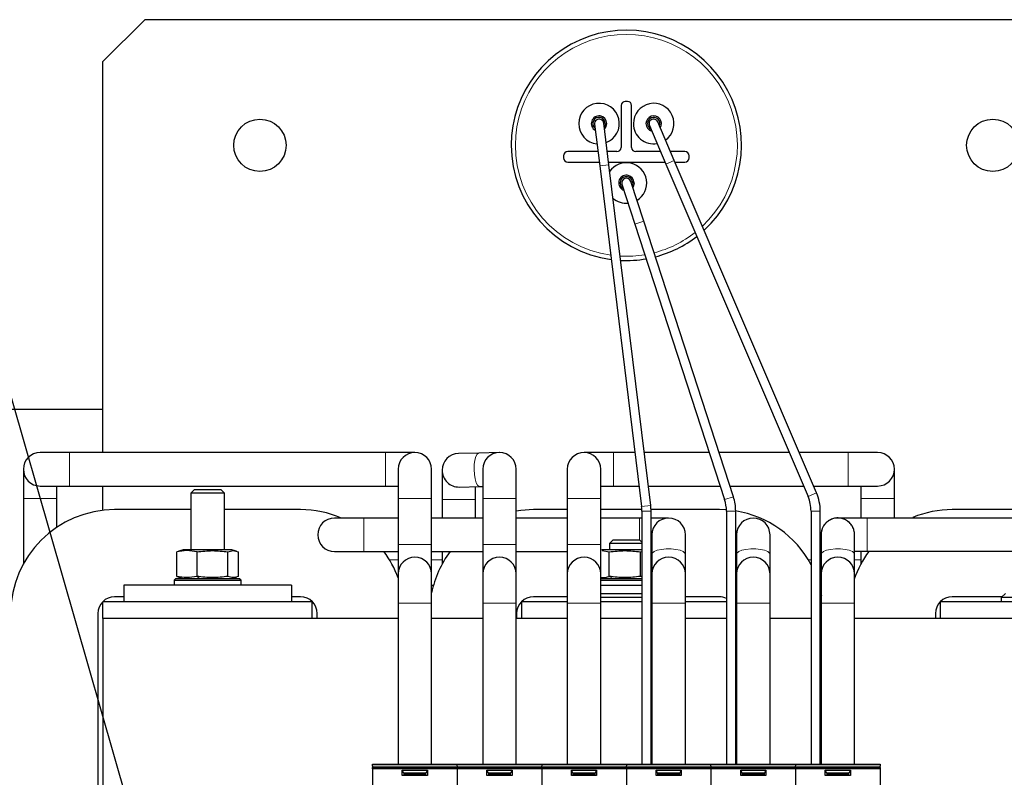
# Model space of a CAD drawing. Header units: millimetres. Extents: x 5 to 418, y 2 to 292.
# Tile 7 of 41: x 62 to 121, y 112 to 157. Entities that reach past the tile are written whole.
import ezdxf

# ---------------------------------------------------------------- set-up
doc = ezdxf.new("R2010")
doc.units = ezdxf.units.MM
doc.layers.add('SLD-0', color=7, linetype='Continuous')
doc.styles.add('SLDTEXTSTYLE0', font='TXT', dxfattribs={"width": 0.605})
doc.dimstyles.new('SLDDIMSTYLE4', dxfattribs={"dimtxt": 0.18, "dimasz": 1.016, "dimexe": 0, "dimexo": 0.0625, "dimgap": 0, "dimtad": 0, "dimtih": 1, "dimtoh": 1, "dimdec": 0, "dimrnd": 1e-09, "dimzin": 0, "dimdsep": 46, "dimtxsty": 'Standard', "dimblk1": 'DOT', "dimblk2": 'DOT', "dimsah": 1, "dimcen": 0.09, "dimadec": 0, "dimazin": 0, "dimtfac": 1.016, "dimtdec": 0, "dimtofl": 0, "dimtmove": 0, "dimatfit": 3, "dimldrblk": 'DOT', "dimfxl": 1, "dimfrac": 2, "dimtolj": 1, "dimtzin": 0, "dimarcsym": 0})

# ---------------------------------------------------------------- blocks, each defined once
blk = doc.blocks.new('SW_NOTE_0_2')
at = {"layer": 'SLD-0', "color": 0}
blk.add_line((-30.44, 0), (0, 0), dxfattribs=at)
at = {"layer": 'SLD-0', "color": 0, "attachment_point": 1, "style": 'SLDTEXTSTYLE0'}
for s, insert, char_height in [('M8 Erdung', (-30.896, 9.762), 3.5), ('protective earth', (-29.705, 4.097), 3.175)]:
    blk.add_mtext(s, dxfattribs=dict(at, insert=insert, char_height=char_height))
blk = doc.blocks.new('_Dot')
at = {"color": 0, "linetype": 'ByBlock', "lineweight": -2}
blk.add_line((-0.5, 0), (-1, 0), dxfattribs=at)
at = {"color": 0, "linetype": 'ByBlock', "const_width": 0.5}
blk.add_lwpolyline([(-0.25, 0, 1), (0.25, 0, 1)], format="xyb", close=True, dxfattribs=at)

msp = doc.modelspace()

# ---------------------------------------------------------------- linework, layer by layer
at = {"color": 7, "linetype": 'Continuous', "lineweight": 25}
for p, q in [((69.9009, 157.3671), (67.4009, 154.8671)), ((127.4009, 157.3671), (69.9009, 157.3671)), ((67.4009, 131.5296), (67.4009, 154.8671)), ((98.3384, 152.2421), (98.3384, 149.7421)), ((98.7134, 152.4921), (98.5884, 152.4921)), ((98.9634, 149.7421), (98.9634, 152.2421)), ((96.753, 151.1211), (97.0581, 148.6398)), ((97.604, 148.7069), (97.2988, 151.1882)), ((101.5121, 148.9644), (100.5287, 151.2628)), ((100.0231, 151.0465), (101.0065, 148.748)), ((96.9533, 149.4921), (95.1509, 149.4921)), ((98.0884, 149.4921), (97.5074, 149.4921)), ((100.6881, 149.4921), (99.2134, 149.4921)), ((102.1509, 149.4921), (101.2863, 149.4921)), ((94.9009, 149.2421), (94.9009, 149.1171)), ((95.1509, 148.8671), (97.0301, 148.8671)), ((97.5843, 148.8671), (100.9555, 148.8671)), ((101.0065, 148.748), (109.4965, 128.9049)), ((110.0022, 129.1212), (101.5121, 148.9644)), ((101.5537, 148.8671), (102.1509, 148.8671)), ((102.4009, 149.1171), (102.4009, 149.2421)), ((97.0581, 148.6398), (99.5593, 128.3012)), ((100.1051, 128.3684), (97.604, 148.7069)), ((98.3894, 147.5445), (99.1631, 145.1673)), ((99.6861, 145.3375), (98.9124, 147.7148)), ((105.0397, 128.8885), (99.6861, 145.3375)), ((99.1631, 145.1673), (104.5167, 128.7183)), ((54.6509, 134.1171), (67.4009, 134.1171)), ((65.4009, 131.5296), (63.6509, 131.5296)), ((84.2759, 131.5296), (65.4009, 131.5296)), ((86.0259, 131.5296), (84.2759, 131.5296)), ((89.8387, 131.4994), (88.6262, 131.4694)), ((91.0512, 131.5293), (89.8387, 131.4994)), ((97.8759, 131.5296), (96.1259, 131.5296)), ((99.1622, 131.5296), (97.8759, 131.5296)), ((103.6017, 131.5296), (99.7164, 131.5296)), ((108.3735, 131.5296), (104.18, 131.5296)), ((111.9009, 131.5296), (108.9717, 131.5296)), ((113.6509, 131.5296), (111.9009, 131.5296)), ((62.6509, 130.5296), (62.6509, 128.7796)), ((85.0259, 130.5296), (85.0259, 128.7796)), ((87.0259, 128.7796), (87.0259, 130.5296)), ((90.0759, 130.5296), (90.0759, 128.7796)), ((92.0759, 128.7796), (92.0759, 130.5296)), ((95.1259, 130.5296), (95.1259, 128.7796)), ((97.1259, 128.7796), (97.1259, 130.5296)), ((114.6509, 128.7796), (114.6509, 130.5296)), ((87.6509, 130.4697), (87.6509, 128.7197)), ((63.6509, 129.5296), (65.4009, 129.5296)), ((64.6509, 128.7796), (64.6509, 129.5296)), ((65.4009, 129.5296), (84.2759, 129.5296)), ((67.4009, 128.0775), (67.4009, 129.5296)), ((84.2759, 129.5296), (85.0259, 129.5296)), ((88.6756, 129.4701), (89.8881, 129.5)), ((89.6509, 128.7197), (89.6509, 129.4941)), ((89.8881, 129.5), (90.0759, 129.5046)), ((97.1259, 129.5296), (97.8759, 129.5296)), ((97.8759, 129.5296), (99.4082, 129.5296)), ((99.9623, 129.5296), (104.2526, 129.5296)), ((104.831, 129.5296), (109.2292, 129.5296)), ((109.8274, 129.5296), (111.9009, 129.5296)), ((111.9009, 129.5296), (113.6509, 129.5296)), ((112.6509, 129.5296), (112.6509, 128.7796)), ((62.6509, 128.7796), (62.6509, 124.8731)), ((64.6509, 127.0686), (64.6509, 128.7796)), ((72.8426, 129.2921), (72.6509, 129.1004)), ((72.6509, 129.1004), (72.6509, 125.7171)), ((73.6123, 129.1004), (72.6509, 129.1004)), ((74.4592, 129.2921), (72.8426, 129.2921)), ((74.6509, 129.1004), (73.6123, 129.1004)), ((74.6509, 129.1004), (74.4592, 129.2921)), ((74.6509, 125.7171), (74.6509, 129.1004)), ((85.0259, 128.7796), (85.0259, 126.0296)), ((87.0259, 126.0296), (87.0259, 128.7796)), ((90.0759, 128.7796), (90.0759, 126.0296)), ((92.0759, 126.0296), (92.0759, 128.7796)), ((95.1259, 128.7796), (95.1259, 126.0296)), ((97.1259, 126.0296), (97.1259, 128.7796)), ((112.6509, 128.7796), (112.6509, 127.617)), ((114.6509, 127.6171), (114.6509, 128.7796)), ((87.6509, 128.7197), (87.6509, 127.6171)), ((89.6509, 127.6171), (89.6509, 128.7197)), ((72.6509, 128.1171), (68.1009, 128.1171)), ((79.2009, 128.1171), (74.6509, 128.1171)), ((82.9759, 127.6171), (81.2259, 127.6171)), ((85.0259, 127.6171), (82.9759, 127.6171)), ((90.0759, 127.6171), (87.0259, 127.6171)), ((95.1259, 127.6171), (92.0759, 127.6171)), ((95.1259, 128.1171), (93.1009, 128.1171)), ((99.5742, 128.1171), (97.1259, 128.1171)), ((99.4259, 127.6171), (97.1259, 127.6171)), ((99.5759, 127.6171), (99.4259, 127.6171)), ((99.5759, 128.0296), (99.5759, 112.9296)), ((104.2009, 128.1171), (100.1245, 128.1171)), ((100.1259, 112.9296), (100.1259, 128.0296)), ((101.1759, 127.6171), (100.1259, 127.6171)), ((104.6247, 128.1026), (104.2009, 128.1171)), ((104.6259, 128.0296), (104.6259, 112.9296)), ((105.1759, 112.9296), (105.1759, 128.0296)), ((109.6759, 128.0296), (109.6759, 112.9296)), ((110.2259, 112.9296), (110.2259, 128.0296)), ((125.2759, 128.1171), (118.1009, 128.1171)), ((100.1759, 126.6171), (100.1759, 125.4484)), ((102.1759, 125.4484), (102.1759, 126.6171)), ((105.2259, 126.6171), (105.2259, 125.4484)), ((107.2259, 125.4484), (107.2259, 126.6171)), ((85.0259, 126.0296), (85.0259, 124.2796)), ((87.0259, 124.2796), (87.0259, 126.0296)), ((90.0759, 126.0296), (90.0759, 124.2796)), ((92.0759, 124.2796), (92.0759, 126.0296)), ((95.1259, 126.0296), (95.1259, 124.2796)), ((97.1259, 124.2796), (97.1259, 126.0296)), ((97.8426, 126.2921), (97.6509, 126.1004)), ((97.6509, 126.1004), (97.6509, 125.7171)), ((99.5759, 126.1004), (97.6509, 126.1004)), ((99.4592, 126.2921), (97.8426, 126.2921)), ((99.5759, 126.1754), (99.4592, 126.2921)), ((72.4117, 125.6703), (71.8048, 125.6029)), ((71.9249, 125.6285), (71.8048, 125.6029)), ((71.8048, 124.1314), (71.8048, 125.6029)), ((72.2009, 125.7171), (71.9212, 125.6422)), ((72.5452, 125.7171), (72.2009, 125.7171)), ((73.0187, 125.6029), (72.4117, 125.6703)), ((75.1009, 125.7171), (72.5452, 125.7171)), ((73.0187, 124.1314), (73.0187, 125.6029)), ((74.8648, 124.1314), (74.8648, 125.6029)), ((75.3806, 125.6422), (75.1009, 125.7171)), ((75.497, 124.1314), (75.497, 125.6029)), ((81.2259, 125.6171), (82.9759, 125.6171)), ((82.9759, 125.6171), (85.0259, 125.6171)), ((87.0259, 125.6171), (90.0759, 125.6171)), ((87.6509, 125.6171), (87.6509, 124.8731)), ((92.0759, 125.6171), (95.1259, 125.6171)), ((97.2009, 125.7171), (97.1259, 125.6971)), ((97.2005, 125.6703), (97.6236, 125.6029)), ((97.3567, 125.7171), (97.2009, 125.7171)), ((99.5759, 125.7171), (97.3567, 125.7171)), ((97.6236, 124.1314), (97.6236, 125.6029)), ((99.497, 125.6029), (99.5759, 125.6132)), ((99.497, 124.1314), (99.497, 125.6029)), ((100.1759, 125.6971), (100.1259, 125.7105)), ((100.1259, 125.6552), (100.1759, 125.6486)), ((100.1759, 125.4484), (100.1759, 124.2796)), ((102.1759, 124.2796), (102.1759, 125.4484)), ((105.2259, 125.4484), (105.2259, 124.2796)), ((107.2259, 124.2796), (107.2259, 125.4484)), ((112.6509, 125.6171), (112.6509, 124.8731)), ((121.9465, 125.6171), (113.0259, 125.6171)), ((71.8048, 124.1314), (71.9249, 124.1058)), ((71.9212, 124.0921), (72.2009, 124.0171)), ((75.1009, 124.0171), (75.3806, 124.0921)), ((85.0259, 124.2796), (85.0259, 122.5296)), ((87.0259, 122.5296), (87.0259, 124.2796)), ((90.0759, 124.2796), (90.0759, 122.5296)), ((92.0759, 122.5296), (92.0759, 124.2796)), ((95.1259, 124.2796), (95.1259, 122.5296)), ((97.1259, 122.5296), (97.1259, 124.2796)), ((97.1259, 124.0372), (97.2009, 124.0171)), ((99.5759, 124.1211), (99.497, 124.1314)), ((100.1759, 124.0857), (100.1259, 124.0791)), ((100.1259, 124.0238), (100.1759, 124.0372)), ((100.1759, 124.2796), (100.1759, 122.5296)), ((102.1759, 122.5296), (102.1759, 124.2796)), ((105.2259, 124.2796), (105.2259, 122.5296)), ((107.2259, 122.5296), (107.2259, 124.2796)), ((68.6509, 123.6171), (68.6509, 122.6171)), ((78.6509, 123.6171), (68.6509, 123.6171)), ((71.7509, 124.0171), (71.6509, 123.9171)), ((71.6509, 123.9171), (71.6509, 123.6171)), ((71.6509, 123.9171), (75.6409, 123.9171)), ((71.7509, 124.0171), (75.5414, 124.0171)), ((75.5414, 124.0171), (75.5509, 124.0171)), ((75.6509, 123.9171), (75.5509, 124.0171)), ((75.6409, 123.9171), (75.6509, 123.9171)), ((75.6509, 123.6171), (75.6509, 123.9171)), ((78.6509, 123.6171), (78.6509, 122.6171)), ((87.0259, 123.6171), (87.1385, 123.6171)), ((97.1259, 124.0171), (99.5434, 124.0171)), ((97.1259, 123.9171), (99.5759, 123.9171)), ((97.1259, 123.6171), (99.5759, 123.6171)), ((100.1259, 124.0171), (100.1759, 124.0171)), ((100.1259, 123.9171), (100.1759, 123.9171)), ((100.1259, 123.6171), (100.1755, 123.6171)), ((110.2259, 123.6171), (110.2759, 123.6171)), ((68.6509, 122.9171), (68.1009, 122.9171)), ((79.2009, 122.9171), (78.6509, 122.9171)), ((95.1259, 122.9171), (93.1009, 122.9171)), ((97.1259, 123.1171), (99.5759, 123.1171)), ((99.5759, 122.8671), (97.1259, 122.8671)), ((100.1259, 123.1171), (100.1755, 123.1171)), ((100.1759, 122.8671), (100.1259, 122.8671)), ((104.2009, 122.9171), (102.1759, 122.9171)), ((110.3111, 122.9686), (110.2259, 123.3798)), ((121.0759, 122.9171), (118.1009, 122.9171)), ((121.2759, 123.1171), (121.0259, 122.8671)), ((121.0259, 122.8671), (121.0259, 122.6171)), ((125.2759, 122.8671), (121.0259, 122.8671)), ((67.3868, 122.6171), (67.4009, 122.6171)), ((67.4009, 122.6313), (67.4009, 122.6171)), ((67.4009, 121.6171), (67.4009, 122.6171)), ((68.6509, 122.6171), (67.4009, 122.6171)), ((78.6509, 122.6171), (68.6509, 122.6171)), ((79.9009, 122.6171), (78.6509, 122.6171)), ((79.9009, 122.6171), (79.915, 122.6171)), ((79.9009, 121.6171), (79.9009, 122.6171)), ((85.0259, 122.5296), (85.0259, 112.9296)), ((87.0259, 112.9296), (87.0259, 122.5296)), ((90.0759, 122.5296), (90.0759, 112.9296)), ((92.0759, 112.9296), (92.0759, 122.5296)), ((92.3868, 122.6171), (92.4009, 122.6171)), ((95.1259, 122.6171), (92.4009, 122.6171)), ((92.4009, 121.6171), (92.4009, 122.6171)), ((95.1259, 122.5296), (95.1259, 112.9296)), ((99.5759, 122.6171), (97.1259, 122.6171)), ((97.1259, 112.9296), (97.1259, 122.5296)), ((100.1759, 122.6171), (100.1259, 122.6171)), ((100.1759, 122.5296), (100.1759, 112.9296)), ((104.6259, 122.6171), (102.1759, 122.6171)), ((102.1759, 112.9296), (102.1759, 122.5296)), ((105.2259, 122.5296), (105.2259, 112.9296)), ((107.2259, 112.9296), (107.2259, 122.5296)), ((110.2759, 122.5296), (110.2759, 112.9296)), ((112.2759, 112.9296), (112.2759, 122.5296)), ((117.3868, 122.6171), (117.4009, 122.6171)), ((117.4009, 121.6171), (117.4009, 122.6171)), ((125.2759, 122.6171), (117.4009, 122.6171)), ((67.1009, 121.9171), (67.1009, 99.1421)), ((80.2009, 121.6171), (80.2009, 121.9171)), ((92.1009, 121.9171), (92.1009, 121.6171)), ((105.2009, 121.6171), (105.2009, 121.9171)), ((117.1009, 121.9171), (117.1009, 121.6171)), ((67.4009, 121.6171), (67.4009, 110.1921)), ((85.0259, 121.6171), (67.4009, 121.6171)), ((90.0759, 121.6171), (87.0259, 121.6171)), ((95.1259, 121.6171), (92.0759, 121.6171)), ((99.5759, 121.6171), (97.1259, 121.6171)), ((100.1759, 121.6171), (100.1259, 121.6171)), ((104.6259, 121.6171), (102.1759, 121.6171)), ((105.2259, 121.6171), (105.1759, 121.6171)), ((109.6759, 121.6171), (107.2259, 121.6171)), ((110.2759, 121.6171), (110.2259, 121.6171)), ((125.2759, 121.6171), (112.2759, 121.6171)), ((83.5009, 112.9296), (88.5509, 112.9296)), ((83.5009, 112.8008), (83.5009, 112.9296)), ((88.5509, 112.9296), (93.6009, 112.9296)), ((88.5509, 112.8008), (88.5509, 112.9296)), ((93.6009, 112.9296), (93.6009, 112.8008)), ((93.6009, 112.9296), (98.6509, 112.9296)), ((98.6509, 112.9296), (98.6509, 112.8008)), ((98.6509, 112.9296), (103.7009, 112.9296)), ((103.7009, 112.9296), (108.7509, 112.9296)), ((103.7009, 112.8008), (103.7009, 112.9296)), ((108.7509, 112.9296), (108.7509, 112.8008)), ((108.7509, 112.9296), (113.8009, 112.9296)), ((113.8009, 112.9296), (113.8009, 112.8008)), ((83.5009, 112.8008), (83.5009, 112.7174)), ((83.5009, 112.6436), (83.5009, 112.7174)), ((88.5509, 112.6436), (83.5009, 112.6436)), ((83.5009, 112.6436), (83.5009, 111.1279)), ((85.276, 112.5725), (86.7758, 112.5725)), ((85.276, 112.2555), (85.276, 112.5725)), ((85.3634, 112.3781), (85.276, 112.5725)), ((85.3634, 112.3781), (85.3634, 112.2555)), ((86.6884, 112.3781), (85.3634, 112.3781)), ((86.6884, 112.3428), (85.3634, 112.3428)), ((86.7758, 112.5725), (86.6884, 112.3781)), ((86.6884, 112.2555), (86.6884, 112.3781)), ((86.7758, 112.5725), (86.7758, 112.2555)), ((88.5509, 112.8008), (88.5509, 112.7174)), ((88.5509, 112.6436), (88.5509, 112.7174)), ((93.6009, 112.6436), (88.5509, 112.6436)), ((88.5509, 112.6436), (88.5509, 111.1279)), ((90.326, 112.5725), (91.8258, 112.5725)), ((90.326, 112.2555), (90.326, 112.5725)), ((90.4134, 112.3781), (90.326, 112.5725)), ((90.4134, 112.3781), (90.4134, 112.2555)), ((91.7384, 112.3781), (90.4134, 112.3781)), ((91.7384, 112.3428), (90.4134, 112.3428)), ((91.8258, 112.5725), (91.7384, 112.3781)), ((91.7384, 112.2555), (91.7384, 112.3781)), ((91.8258, 112.5725), (91.8258, 112.2555)), ((93.6009, 112.7174), (93.6009, 112.8008)), ((93.6009, 112.7174), (93.6009, 112.6436)), ((93.6009, 112.6436), (93.6009, 111.1279)), ((98.6509, 112.6436), (93.6009, 112.6436)), ((95.376, 112.5725), (96.8758, 112.5725)), ((95.376, 112.2555), (95.376, 112.5725)), ((95.4634, 112.3781), (95.376, 112.5725)), ((95.4634, 112.3781), (95.4634, 112.2555)), ((96.7884, 112.3781), (95.4634, 112.3781)), ((96.7884, 112.3428), (95.4634, 112.3428)), ((96.8758, 112.5725), (96.7884, 112.3781)), ((96.7884, 112.2555), (96.7884, 112.3781)), ((96.8758, 112.5725), (96.8758, 112.2555)), ((98.6509, 112.7174), (98.6509, 112.8008)), ((98.6509, 112.7174), (98.6509, 112.6436)), ((98.6509, 112.6436), (98.6509, 111.1279)), ((103.7009, 112.6436), (98.6509, 112.6436)), ((100.426, 112.5725), (101.9258, 112.5725)), ((100.426, 112.2555), (100.426, 112.5725)), ((100.5134, 112.3781), (100.426, 112.5725)), ((100.5134, 112.3781), (100.5134, 112.2555)), ((101.8384, 112.3781), (100.5134, 112.3781)), ((101.8384, 112.3428), (100.5134, 112.3428)), ((101.9258, 112.5725), (101.8384, 112.3781)), ((101.8384, 112.2555), (101.8384, 112.3781)), ((101.9258, 112.5725), (101.9258, 112.2555)), ((103.7009, 112.8008), (103.7009, 112.7174)), ((103.7009, 112.6436), (103.7009, 112.7174)), ((108.7509, 112.6436), (103.7009, 112.6436)), ((103.7009, 112.6436), (103.7009, 111.1279)), ((105.476, 112.5725), (106.9758, 112.5725)), ((105.476, 112.2555), (105.476, 112.5725)), ((105.5634, 112.3781), (105.476, 112.5725)), ((105.5634, 112.3781), (105.5634, 112.2555)), ((106.8884, 112.3781), (105.5634, 112.3781)), ((106.8884, 112.3428), (105.5634, 112.3428)), ((106.9758, 112.5725), (106.8884, 112.3781)), ((106.8884, 112.2555), (106.8884, 112.3781)), ((106.9758, 112.5725), (106.9758, 112.2555)), ((108.7509, 112.7174), (108.7509, 112.8008)), ((108.7509, 112.7174), (108.7509, 112.6436)), ((108.7509, 112.6436), (108.7509, 111.1279)), ((113.8009, 112.6436), (108.7509, 112.6436)), ((110.526, 112.5725), (112.0258, 112.5725)), ((110.526, 112.2555), (110.526, 112.5725)), ((110.6134, 112.3781), (110.526, 112.5725)), ((110.6134, 112.3781), (110.6134, 112.2555)), ((111.9384, 112.3781), (110.6134, 112.3781)), ((111.9384, 112.3428), (110.6134, 112.3428)), ((112.0258, 112.5725), (111.9384, 112.3781)), ((111.9384, 112.2555), (111.9384, 112.3781)), ((112.0258, 112.5725), (112.0258, 112.2555)), ((113.8009, 112.7174), (113.8009, 112.8008)), ((113.8009, 112.7174), (113.8009, 112.6436)), ((113.8009, 112.6436), (113.8009, 111.1279)), ((86.7758, 112.2555), (85.276, 112.2555)), ((91.8258, 112.2555), (90.326, 112.2555)), ((96.8758, 112.2555), (95.376, 112.2555)), ((101.9258, 112.2555), (100.426, 112.2555)), ((106.9758, 112.2555), (105.476, 112.2555)), ((112.0258, 112.2555), (110.526, 112.2555))]:
    msp.add_line(p, q, dxfattribs=at)
at = {"color": 7, "linetype": 'Continuous', "lineweight": 18}
for p, q in [((101.0065, 148.748), (101.5121, 148.9644)), ((97.0581, 148.6398), (97.604, 148.7069)), ((99.1631, 145.1673), (99.6861, 145.3375)), ((65.4009, 131.5296), (65.4009, 130.5296)), ((84.2759, 131.5296), (84.2759, 130.5296)), ((97.8759, 129.5296), (97.8759, 131.5296)), ((111.9009, 129.5296), (111.9009, 131.5296)), ((65.4009, 130.5296), (65.4009, 129.5296)), ((84.2759, 130.5296), (84.2759, 129.5296)), ((62.6509, 128.7796), (64.6509, 128.7796)), ((87.0259, 128.7796), (85.0259, 128.7796)), ((92.0759, 128.7796), (90.0759, 128.7796)), ((97.1259, 128.7796), (95.1259, 128.7796)), ((104.5167, 128.7183), (105.0397, 128.8885)), ((109.4965, 128.9049), (110.0022, 129.1212)), ((112.6509, 128.7796), (114.6509, 128.7796)), ((87.6509, 128.7197), (89.6509, 128.7197)), ((99.5593, 128.3012), (100.1051, 128.3684)), ((82.9759, 127.6171), (82.9759, 125.6171)), ((99.4259, 127.6171), (99.4259, 126.2921)), ((99.5759, 128.0296), (100.1259, 128.0296)), ((104.6259, 128.0296), (105.1759, 128.0296)), ((109.6759, 128.0296), (110.2259, 128.0296)), ((113.0259, 125.6171), (113.0259, 127.6171)), ((87.0259, 126.0296), (85.0259, 126.0296)), ((92.0759, 126.0296), (90.0759, 126.0296)), ((97.1259, 126.0296), (95.1259, 126.0296)), ((72.5452, 125.7171), (72.4117, 125.6703)), ((97.3567, 125.7171), (97.2005, 125.6703)), ((85.0259, 125.1171), (84.5113, 125.1171)), ((87.6509, 125.1171), (87.0259, 125.1171)), ((109.6759, 125.1171), (109.5113, 125.1171)), ((110.2759, 125.1171), (110.2259, 125.1171)), ((112.6509, 125.1171), (112.2759, 125.1171)), ((73.1623, 124.0171), (73.0187, 124.1314)), ((97.857, 124.0171), (97.6236, 124.1314)), ((75.5414, 124.0171), (75.6409, 123.9171)), ((75.6409, 123.6171), (75.6409, 123.9171)), ((87.0259, 122.5296), (85.0259, 122.5296)), ((92.0759, 122.5296), (90.0759, 122.5296)), ((97.1259, 122.5296), (95.1259, 122.5296)), ((102.1759, 122.5296), (100.1759, 122.5296)), ((107.2259, 122.5296), (105.2259, 122.5296)), ((112.2759, 122.5296), (110.2759, 122.5296)), ((88.5509, 112.8008), (83.5009, 112.8008)), ((83.5009, 112.7174), (88.5509, 112.7174)), ((86.6884, 112.29), (85.3634, 112.29)), ((93.6009, 112.8008), (88.5509, 112.8008)), ((88.5509, 112.7174), (93.6009, 112.7174)), ((91.7384, 112.29), (90.4134, 112.29)), ((98.6509, 112.8008), (93.6009, 112.8008)), ((93.6009, 112.7174), (98.6509, 112.7174)), ((96.7884, 112.29), (95.4634, 112.29)), ((103.7009, 112.8008), (98.6509, 112.8008)), ((98.6509, 112.7174), (103.7009, 112.7174)), ((101.8384, 112.29), (100.5134, 112.29)), ((108.7509, 112.8008), (103.7009, 112.8008)), ((103.7009, 112.7174), (108.7509, 112.7174)), ((106.8884, 112.29), (105.5634, 112.29)), ((113.8009, 112.8008), (108.7509, 112.8008)), ((108.7509, 112.7174), (113.8009, 112.7174)), ((111.9384, 112.29), (110.6134, 112.29))]:
    msp.add_line(p, q, dxfattribs=at)
at = {"color": 7, "linetype": 'Continuous', "lineweight": 25, "flags": 128}
for points in [[(97.3924, 151.1632), (97.3638, 151.0197), (97.3278, 150.9528)], [(99.0286, 147.6198), (99, 147.4763), (98.9943, 147.4632)], [(99.1161, 147.6198), (99.0809, 147.4428), (99.0305, 147.3518)], [(93.1009, 128.1171), (92.3536, 128.0719), (92.0759, 128.0318)], [(105.2009, 121.9171), (105.1817, 122.1122), (105.1759, 122.1394)]]:
    msp.add_lwpolyline(points, dxfattribs=at)
at = {"color": 7, "linetype": 'Continuous', "lineweight": 18, "flags": 128}
for points in [[(98.2747, 143.2528), (99.0361, 143.2534), (99.7593, 143.3355)], [(89.8387, 131.4994), (89.8234, 131.4978), (89.7352, 131.4364), (89.6584, 131.2919), (89.5998, 131.0769), (89.5647, 130.8107), (89.556, 130.5168)], [(89.556, 130.5168), (89.5747, 130.2214), (89.6191, 129.9508), (89.6851, 129.7289), (89.767, 129.5755), (89.8575, 129.5042), (89.8881, 129.5)], [(102.1759, 125.4484), (102.1508, 125.5223), (102.0419, 125.6145), (101.8561, 125.6919), (101.6098, 125.7476), (101.3249, 125.7768), (101.0269, 125.7768), (100.742, 125.7476), (100.4957, 125.6919), (100.3099, 125.6145), (100.201, 125.5223), (100.1759, 125.4484)], [(107.2259, 125.4484), (107.2008, 125.5223), (107.0919, 125.6145), (106.9061, 125.6919), (106.6598, 125.7476), (106.3749, 125.7768), (106.0769, 125.7768), (105.792, 125.7476), (105.5457, 125.6919), (105.3599, 125.6145), (105.251, 125.5223), (105.2259, 125.4484)], [(112.2759, 125.4484), (112.2508, 125.5223), (112.1419, 125.6145), (111.9561, 125.6919), (111.7098, 125.7476), (111.4249, 125.7768), (111.1269, 125.7768), (110.842, 125.7476), (110.5957, 125.6919), (110.4099, 125.6145), (110.301, 125.5223), (110.2759, 125.4484)]]:
    msp.add_lwpolyline(points, dxfattribs=at)
at = {"color": 7, "linetype": 'Continuous', "lineweight": 25}
for centre in [(76.7759, 149.8671), (120.5259, 149.8671)]:
    msp.add_circle(centre, 1.5625, dxfattribs=at)
for centre, radius, start, end in [((98.6509, 149.8671), 6.875, 312.492021, 180), ((97.0174, 151.1632), 1.2125, 290.479545, 180), ((98.5884, 152.2421), 0.25, 90, 180), ((98.7134, 152.2421), 0.25, 0, 90), ((100.2844, 151.1632), 1.2125, 305.731538, 180), ((97.0174, 151.1632), 1.2125, 180, 264.26104), ((97.0174, 151.1632), 0.4625, 0, 241.660381), ((97.0174, 151.1632), 0.375, 0, 231.48412), ((97.0259, 151.1546), 0.275, 7.010837, 187.010837), ((97.0174, 151.1632), 0.4625, 314.644683, 0), ((100.2844, 151.1632), 1.2125, 180, 279.512364), ((100.2844, 151.1632), 0.4625, 327.944766, 180), ((100.2844, 151.1632), 0.4625, 180, 254.938992), ((100.2844, 151.1632), 0.375, 337.875697, 180), ((100.2844, 151.1632), 0.375, 180, 243.423358), ((100.2759, 151.1546), 0.275, 23.164049, 203.164049), ((98.6509, 149.8671), 6.875, 180, 262.430432), ((95.1509, 149.2421), 0.25, 90, 180), ((98.0884, 149.7421), 0.25, 270, 0), ((99.2134, 149.7421), 0.25, 180, 270), ((102.1509, 149.2421), 0.25, 0, 90), ((95.1509, 149.1171), 0.25, 180, 270), ((98.6536, 147.6198), 1.2125, 301.162023, 145.577337), ((102.1509, 149.1171), 0.25, 270, 0), ((98.6536, 147.6198), 0.4625, 0, 251.623378), ((98.6536, 147.6198), 0.375, 0, 240.976686), ((98.6509, 147.6296), 0.275, 18.028154, 198.028154), ((98.6536, 147.6198), 1.2125, 228.444338, 274.94404), ((98.6509, 149.8671), 6.875, 284.546837, 307.699271), ((98.6509, 149.8671), 6.875, 267.121929, 279.938465), ((63.6509, 130.5296), 1, 90, 180), ((86.0259, 130.5296), 1, 0, 180), ((88.6509, 130.4697), 1, 91.414974, 180), ((91.0759, 130.5296), 1, 0, 180), ((96.1259, 130.5296), 1, 0, 180), ((113.6509, 130.5296), 1, 270, 90), ((63.6509, 130.5296), 1, 180, 270), ((88.6509, 130.4697), 1, 180, 271.414974), ((102.4009, 128.0296), 2.775, 0, 18.028154), ((107.4509, 128.0296), 2.225, 0, 23.164049), ((107.4509, 128.0296), 2.775, 0, 23.164049), ((97.3509, 128.0296), 2.225, 0, 7.010837), ((97.3509, 128.0296), 2.775, 0, 7.010837), ((102.4009, 128.0296), 2.225, 0, 18.028154), ((68.1009, 121.9171), 6.2, 90, 180), ((79.2009, 121.9171), 6.2, 66.831945, 90), ((81.2259, 126.6171), 1, 90, 270), ((101.1759, 126.6171), 1, 0, 180), ((104.2009, 121.9171), 6.2, 27.985727, 80.952401), ((106.2259, 126.6171), 1, 0, 180), ((118.1009, 121.9171), 6.2, 90, 112.261372), ((79.2009, 121.9171), 6.2, 20.029545, 36.639214), ((86.0259, 124.2796), 1, 0, 180), ((93.1009, 121.9171), 6.2, 143.360786, 168.475312), ((91.0759, 124.2796), 1, 0, 180), ((96.1259, 124.2796), 1, 0, 180), ((101.1759, 124.2796), 1, 0, 180), ((106.2259, 124.2796), 1, 0, 180), ((111.2759, 124.2796), 1, 360, 180), ((118.1009, 121.9171), 6.2, 143.253151, 160.675053), ((68.1009, 121.9171), 1, 90, 180), ((79.2009, 121.9171), 1, 0, 90), ((93.1009, 121.9171), 1, 90, 180), ((104.2009, 121.9171), 1, 64.849337, 90), ((118.1009, 121.9171), 1, 90, 180)]:
    msp.add_arc(centre, radius, start, end, dxfattribs=at)
at = {"color": 7, "linetype": 'Continuous', "lineweight": 18}
for centre, radius, start, end in [((98.6509, 149.8671), 6.625, 313.252155, 180), ((98.6509, 149.8671), 6.625, 180, 261.867306), ((98.6509, 149.8671), 6.625, 284.415295, 308.26057), ((111.2759, 126.6171), 1, 0.298476, 180.530101)]:
    msp.add_arc(centre, radius, start, end, dxfattribs=at)
at = {"color": 7, "linetype": 'Continuous', "lineweight": 25}
for points, knots in [([(112.2736, 126.6387), (112.2674, 126.7196), (112.2559, 126.8681), (112.1705, 127.0859), (112.0537, 127.2593), (111.9368, 127.379), (111.7749, 127.4964), (111.5895, 127.5801), (111.396, 127.6212), (111.2061, 127.6266), (110.9966, 127.5924), (110.8, 127.5117), (110.6527, 127.4092), (110.5711, 127.3354), (110.4917, 127.2496), (110.4027, 127.1211), (110.3341, 126.9723), (110.2931, 126.8276), (110.272, 126.6904), (110.2766, 126.611), (110.278, 126.5863)], [0, 0, 0, 0, 0.1534795, 0.2816302, 0.3743619, 0.4214077, 0.4516792, 0.4978842, 0.5329116, 0.5586409, 0.5910284, 0.6343549, 0.6601643, 0.6745653, 0.6910015, 0.7320607, 0.8018467, 0.8862583, 0.9645257, 1, 1, 1, 1]), ([(113.0259, 127.6171), (112.7987, 127.6171), (112.347, 127.617), (111.7921, 127.6163), (111.4233, 127.6152), (111.3865, 127.6141), (111.369, 127.6136)], [0, 0, 0, 0, 0.25971867, 0.51627794, 0.76968918, 1, 1, 1, 1]), ([(125.2759, 127.6171), (124.1948, 127.6171), (120.1115, 127.6171), (116.0281, 127.6171), (113.0259, 127.6171)], [0, 0, 0, 0, 0.264758, 1, 1, 1, 1]), ([(110.2759, 126.6118), (110.2759, 126.5954), (110.2759, 126.5626), (110.2759, 126.3141), (110.2759, 125.9386), (110.2759, 125.6119), (110.2759, 125.4484)], [0, 0, 0, 0, 0.2497291, 0.4996332, 0.7497102, 1, 1, 1, 1]), ([(112.2759, 125.4484), (112.2759, 125.6123), (112.2759, 125.9403), (112.2759, 126.3186), (112.2759, 126.5704), (112.2759, 126.6051), (112.2759, 126.6225)], [0, 0, 0, 0, 0.24971439, 0.4996025, 0.74969748, 1, 1, 1, 1]), ([(73.0187, 125.6029), (73.3263, 125.6366), (73.9417, 125.7039), (74.5571, 125.6366), (74.8648, 125.6029)], [0, 0, 0, 0, 0.4999949, 1, 1, 1, 1]), ([(74.8648, 125.6029), (74.9701, 125.6366), (75.1809, 125.7039), (75.3916, 125.6366), (75.497, 125.6029)], [0, 0, 0, 0, 0.4999949, 1, 1, 1, 1]), ([(97.6236, 125.6029), (97.9358, 125.6366), (98.5603, 125.7039), (99.1848, 125.6366), (99.497, 125.6029)], [0, 0, 0, 0, 0.4999949, 1, 1, 1, 1]), ([(110.2759, 125.4484), (110.2759, 125.2844), (110.2759, 124.9563), (110.2759, 124.5842), (110.2759, 124.3657), (110.2759, 124.3353), (110.2759, 124.3259)], [0, 0, 0, 0, 0.2898707, 0.579722, 0.8695539, 1, 1, 1, 1]), ([(113.0259, 125.6171), (112.7541, 125.6171), (112.48, 125.6171), (112.2775, 125.6171), (112.2759, 125.6171)], [0, 0, 0, 0, 0.99191388, 1, 1, 1, 1]), ([(112.2759, 124.325), (112.2759, 124.3346), (112.2759, 124.3651), (112.2759, 124.5841), (112.2759, 124.9563), (112.2759, 125.2844), (112.2759, 125.4484)], [0, 0, 0, 0, 0.13319954, 0.42211367, 0.71104719, 1, 1, 1, 1]), ([(73.0187, 124.1314), (72.816, 124.0977), (72.4114, 124.0304), (72.0068, 124.0978), (71.8048, 124.1314)], [0, 0, 0, 0, 0.5008729, 1, 1, 1, 1]), ([(74.8648, 124.1314), (74.5571, 124.0977), (73.9417, 124.0304), (73.3264, 124.0977), (73.0187, 124.1314)], [0, 0, 0, 0, 0.4999949, 1, 1, 1, 1]), ([(75.497, 124.1314), (75.3916, 124.0977), (75.1809, 124.0304), (74.9701, 124.0977), (74.8648, 124.1314)], [0, 0, 0, 0, 0.4999949, 1, 1, 1, 1]), ([(97.1259, 124.076), (97.151, 124.0714), (97.3169, 124.0411), (97.4828, 124.0899), (97.6236, 124.1314)], [0, 0, 0, 0, 0.1513912, 1, 1, 1, 1]), ([(99.497, 124.1314), (99.1848, 124.0977), (98.5603, 124.0304), (97.9358, 124.0977), (97.6236, 124.1314)], [0, 0, 0, 0, 0.4999949, 1, 1, 1, 1]), ([(110.2759, 124.2796), (110.2759, 124.2533), (110.2759, 124.2007), (110.2759, 123.7958), (110.2759, 123.2176), (110.2759, 122.759), (110.2759, 122.5296)], [0, 0, 0, 0, 0.2500099, 0.5000038, 0.7499939, 1, 1, 1, 1]), ([(112.2759, 122.5296), (112.2759, 122.759), (112.2759, 123.2176), (112.2759, 123.7958), (112.2759, 124.2007), (112.2759, 124.2533), (112.2759, 124.2796)], [0, 0, 0, 0, 0.2500061, 0.4999962, 0.7499901, 1, 1, 1, 1])]:
    msp.add_open_spline(points, degree=3, knots=knots, dxfattribs=at)

# ---------------------------------------------------------------- block references
at = {"layer": 'SLD-0'}
msp.add_blockref('SW_NOTE_0_2', (61.2141, 137.3047), dxfattribs=at)

# ---------------------------------------------------------------- leaders
msp.add_leader([(71.1604, 102.6827), (61.2141, 137.3047)], dimstyle='SLDDIMSTYLE4', dxfattribs=at)

doc.saveas('drawing.dxf')
